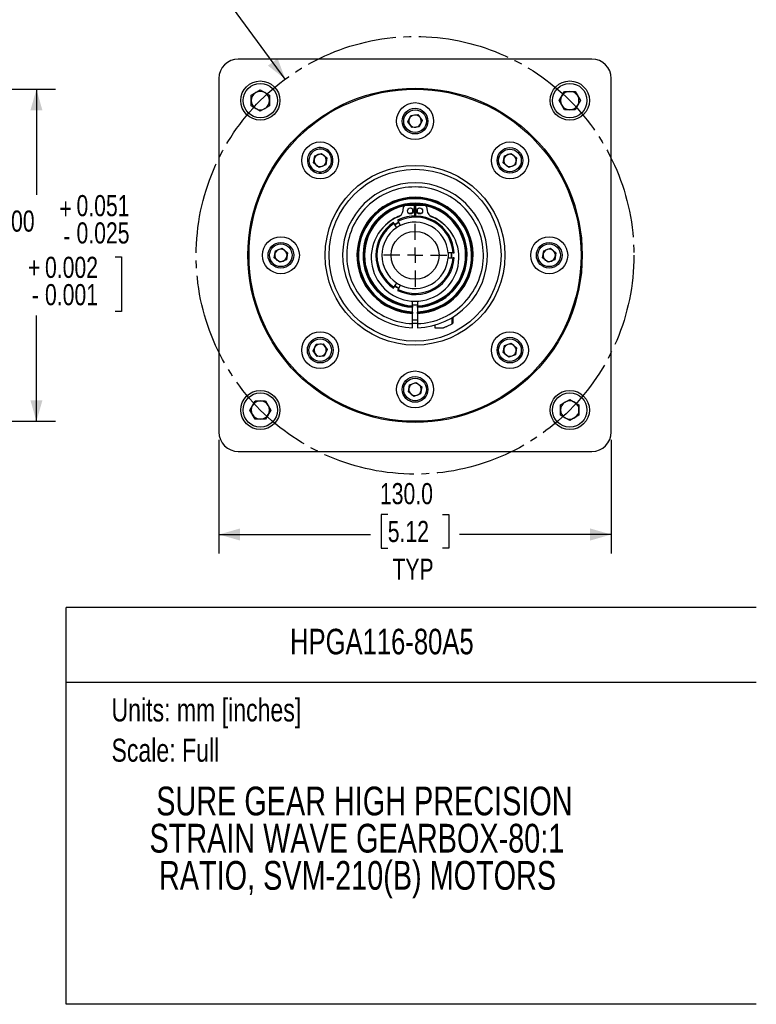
# Model space of a CAD drawing. Header units: millimetres. Extents: x 0 to 432, y 0 to 278.
# Tile 12 of 16: x 310 to 432, y 0 to 163. Entities that reach past the tile are written whole.
import ezdxf
from ezdxf.enums import TextEntityAlignment as Align

# ---------------------------------------------------------------- set-up
doc = ezdxf.new("R2010")
doc.units = ezdxf.units.MM
doc.linetypes.add('SLD-Center', pattern=[19.05, 15.24, -1.27, 1.27, -1.27])
doc.linetypes.add('SLD-Solid', pattern=[0])
doc.layers.add('CENTER', color=40, linetype='SLD-Center')
doc.layers.add('DIMENSIONS', color=140, linetype='SLD-Solid', lineweight=25)
doc.layers.add('TEXT', color=140, linetype='SLD-Solid', lineweight=25)
doc.layers.add('SLD-DEFPOINTS', color=7, linetype='Continuous', plot=False)
doc.layers.get('SLD-DEFPOINTS').off()
doc.styles.add('SLDTEXTSTYLE0', font='TXT', dxfattribs={"width": 0.75})
doc.dimstyles.new('SLDDIMSTYLE0', dxfattribs={"dimtxt": 3.5, "dimasz": 3.5, "dimexe": 0, "dimexo": 0.0625, "dimgap": 0.875, "dimtad": 0, "dimtih": 1, "dimtoh": 1, "dimdec": 1, "dimlfac": 2, "dimrnd": 1e-09, "dimzin": 4, "dimdsep": 46, "dimtxsty": 'SLDTEXTSTYLE0', "dimsah": 1, "dimcen": 0.09, "dimadec": 0, "dimazin": 1, "dimtfac": 1, "dimtdec": 1, "dimtofl": 0, "dimtmove": 0, "dimatfit": 3, "dimfxl": 0, "dimfrac": 2, "dimtolj": 1, "dimtzin": 12, "dimarcsym": 0})
doc.dimstyles.new('SLDDIMSTYLE1', dxfattribs={"dimtxt": 3.5, "dimasz": 3.5, "dimexe": 0, "dimexo": 0.0625, "dimgap": 0.875, "dimtad": 0, "dimtih": 1, "dimtoh": 1, "dimdec": 3, "dimlfac": 2, "dimrnd": 1e-09, "dimzin": 4, "dimdsep": 46, "dimtxsty": 'SLDTEXTSTYLE0', "dimsah": 1, "dimcen": 0.09, "dimadec": 0, "dimazin": 1, "dimtol": 1, "dimtp": 0.051, "dimtm": 0.025, "dimtfac": 1, "dimtdec": 3, "dimtofl": 0, "dimtmove": 0, "dimatfit": 3, "dimfxl": 0, "dimfrac": 2, "dimtolj": 1, "dimarcsym": 0})
doc.dimstyles.new('SLDDIMSTYLE6', dxfattribs={"dimtxt": 3.5, "dimasz": 3.5, "dimexe": 0, "dimexo": 0.0625, "dimgap": 0.875, "dimtad": 0, "dimtih": 1, "dimtoh": 1, "dimdec": 1, "dimlfac": 2, "dimrnd": 1e-09, "dimzin": 4, "dimdsep": 46, "dimtxsty": 'SLDTEXTSTYLE0', "dimsah": 1, "dimcen": 0, "dimadec": 0, "dimazin": 1, "dimtfac": 1, "dimtdec": 1, "dimtofl": 0, "dimtmove": 0, "dimatfit": 3, "dimfxl": 0, "dimfrac": 2, "dimtolj": 1, "dimtzin": 12, "dimarcsym": 0})

# ---------------------------------------------------------------- blocks, each defined once
blk = doc.blocks.new('SW_NOTE_0')
at = {"layer": 'TEXT', "color": 0, "insert": (0, 4.91), "char_height": 3.81, "attachment_point": 1, "style": 'SLDTEXTSTYLE0'}
blk.add_mtext('Units: mm [inches]', dxfattribs=at)
blk = doc.blocks.new('SW_NOTE_0_1')
at = {"layer": 'TEXT', "color": 0, "insert": (0, 4.91), "char_height": 3.81, "attachment_point": 1, "style": 'SLDTEXTSTYLE0'}
blk.add_mtext('Scale: Full', dxfattribs=at)
blk = doc.blocks.new('Block1')
at = {"color": 140, "linetype": 'SLD-Solid', "lineweight": 18}
blk.add_line((431.8, 0), (431.8, 65.76), dxfattribs=at)
at = {"layer": 'TEXT'}
for p, q in [((431.8, 65.76), (317.5, 65.76)), ((317.5, 0), (317.5, 65.76)), ((317.5, 53.39), (431.8, 53.39)), ((431.8, 0), (317.5, 0))]:
    blk.add_line(p, q, dxfattribs=at)
at = {"layer": 'TEXT', "color": 140}
for name, p in [('SW_NOTE_0', (324.99, 45.76)), ('SW_NOTE_0_1', (324.99, 39.09))]:
    blk.add_blockref(name, p, dxfattribs=at)
at = {"layer": 'TEXT', "color": 140, "style": 'SLDTEXTSTYLE0', "width": 0.75}
for tag, height, p in [('AUTOATTR0', 4.23, (354.56, 56.71)), ('AUTOATTR1_0', 4.76, (332.4, 29.87)), ('AUTOATTR1_1', 4.76, (331.28, 23.71)), ('AUTOATTR1_2', 4.76, (332.86, 17.55))]:
    blk.add_attdef(tag, text='', height=height, dxfattribs=at).set_placement(p, align=Align.BOTTOM_LEFT)
blk = doc.blocks.new('_D_1')
at = {"layer": 'DIMENSIONS'}
for p, q in [((259.21, 151.58), (315.73, 151.58)), ((312.55, 151.58), (312.55, 134.08)), ((299.5, 123.85), (298.44, 123.85)), ((298.44, 123.85), (298.44, 114.8)), ((325.61, 123.85), (326.67, 123.85)), ((326.67, 123.85), (326.67, 114.8)), ((298.44, 114.8), (299.5, 114.8)), ((326.67, 114.8), (325.61, 114.8)), ((312.55, 96.58), (312.55, 114.09)), ((259.21, 96.58), (315.73, 96.58))]:
    blk.add_line(p, q, dxfattribs=at)
for points in [[(312.55, 151.58), (311.55, 148.08), (313.55, 148.08)], [(312.55, 96.58), (313.55, 100.08), (311.55, 100.08)]]:
    blk.add_solid(points, dxfattribs=at)
at = {"layer": 'DIMENSIONS', "char_height": 3.5, "attachment_point": 1, "style": 'SLDTEXTSTYLE0'}
for s, insert in [('0.051', (319.19, 134.06)), ('+', (316.36, 133.6)), ('%%c', (294.28, 131.5)), ('110.000', (299.56, 131.5)), ('0.025', (319.19, 129.54)), ('-', (317, 129.08)), ('+', (311.14, 123.84)), ('0.002', (313.97, 123.84)), ('4.331', (299.5, 121.33)), ('0.001', (313.97, 119.31)), ('-', (311.78, 119.31))]:
    blk.add_mtext(s, dxfattribs=dict(at, insert=insert))
blk = doc.blocks.new('_D_12')
at = {"layer": 'DIMENSIONS'}
for p, q in [((315.94, 182.38), (314.87, 182.38)), ((314.87, 182.38), (314.87, 176.82)), ((324.99, 182.38), (326.05, 182.38)), ((326.05, 182.38), (326.05, 176.82)), ((314.87, 176.82), (315.94, 176.82)), ((326.05, 176.82), (324.99, 176.82)), ((336.06, 177.33), (330.51, 177.33)), ((353.78, 153.27), (336.06, 177.33))]:
    blk.add_line(p, q, dxfattribs=at)
blk.add_solid([(353.78, 153.27), (352.51, 156.69), (350.9, 155.5)], dxfattribs=at)
at = {"layer": 'DIMENSIONS', "char_height": 3.5, "attachment_point": 1, "style": 'SLDTEXTSTYLE0'}
for s, insert in [('%%c', (312, 187.6)), ('145.0', (317.28, 187.6)), ('5.71', (315.94, 181.33)), ('B.C.', (315.93, 175.07))]:
    blk.add_mtext(s, dxfattribs=dict(at, insert=insert))
blk = doc.blocks.new('_D_13')
at = {"layer": 'DIMENSIONS'}
for p, q in [((342.77, 93.53), (342.77, 74.66)), ((407.77, 93.53), (407.77, 74.66)), ((370.75, 81.13), (369.68, 81.13)), ((369.68, 81.13), (369.68, 75.57)), ((379.8, 81.13), (380.86, 81.13)), ((380.86, 81.13), (380.86, 75.57)), ((342.77, 77.83), (367.9, 77.83)), ((407.77, 77.83), (382.64, 77.83)), ((369.68, 75.57), (370.75, 75.57)), ((380.86, 75.57), (379.8, 75.57))]:
    blk.add_line(p, q, dxfattribs=at)
for points in [[(342.77, 77.83), (346.27, 76.83), (346.27, 78.83)], [(407.77, 77.83), (404.27, 78.83), (404.27, 76.83)]]:
    blk.add_solid(points, dxfattribs=at)
at = {"layer": 'DIMENSIONS', "char_height": 3.5, "attachment_point": 1, "style": 'SLDTEXTSTYLE0'}
for s, insert in [('130.0', (369.45, 86.35)), ('5.12', (370.75, 80.08)), ('TYP', (371.52, 73.82))]:
    blk.add_mtext(s, dxfattribs=dict(at, insert=insert))
blk = doc.blocks.new('SW_CENTERMARKSYMBOL_0')
at = {"layer": 'CENTER', "color": 0}
for p, q in [((0, 2.54), (0, 5.23875)), ((-2.54, 0), (-5.23875, 0)), ((0, 0), (-1.27, 0)), ((0, 0), (0, 1.27)), ((0, 0), (0, -1.27)), ((0, 0), (1.27, 0)), ((2.54, 0), (5.23875, 0)), ((0, -2.54), (0, -5.23875))]:
    blk.add_line(p, q, dxfattribs=at)

msp = doc.modelspace()

# ---------------------------------------------------------------- linework, layer by layer
for p, q in [((404.55826, 156.58415), (345.98446, 156.58415)), ((342.77136, 153.37105), (342.77136, 94.79725)), ((407.77136, 94.79725), (407.77136, 153.37105)), ((348.11498, 150.5965), (349.63873, 151.47624)), ((348.11498, 148.83703), (348.11498, 150.5965)), ((349.63873, 151.47624), (351.16248, 150.5965)), ((351.16248, 150.5965), (351.16248, 148.83703)), ((399.1445, 149.71677), (400.02424, 151.24052)), ((400.02424, 151.24052), (401.78371, 151.24052)), ((401.78371, 151.24052), (402.66345, 149.71677)), ((349.63873, 147.95729), (348.11498, 148.83703)), ((351.16248, 148.83703), (349.63873, 147.95729)), ((400.02424, 148.19302), (399.1445, 149.71677)), ((402.66345, 149.71677), (401.78371, 148.19302)), ((374.09964, 146.17873), (374.57255, 147.25867)), ((374.57255, 147.25867), (375.74427, 147.38909)), ((375.74427, 147.38909), (376.44307, 146.43956)), ((401.78371, 148.19302), (400.02424, 148.19302)), ((374.79844, 145.2292), (374.09964, 146.17873)), ((375.97016, 145.35962), (374.79844, 145.2292)), ((376.44307, 146.43956), (375.97016, 145.35962)), ((358.4512, 139.38784), (358.64697, 140.55043)), ((358.64697, 140.55043), (359.75168, 140.96218)), ((359.75168, 140.96218), (360.66062, 140.21135)), ((360.90924, 141.43792), (360.75003, 141.24517)), ((389.88209, 139.38784), (390.07786, 140.55043)), ((390.07786, 140.55043), (391.18257, 140.96218)), ((391.18257, 140.96218), (392.09151, 140.21135)), ((359.36014, 138.63701), (358.4512, 139.38784)), ((360.46485, 139.04876), (359.36014, 138.63701)), ((360.66062, 140.21135), (360.46485, 139.04876)), ((390.79103, 138.63701), (389.88209, 139.38784)), ((391.89574, 139.04876), (390.79103, 138.63701)), ((392.09151, 140.21135), (391.89574, 139.04876)), ((358.36179, 138.35402), (358.20257, 138.16127)), ((373.27908, 131.49812), (373.36198, 132.12783)), ((373.60582, 132.34516), (375.13801, 132.36982)), ((375.13801, 132.36982), (375.16676, 130.5833)), ((375.13962, 132.2693), (375.40309, 132.2693)), ((375.37595, 130.5833), (375.40471, 132.36982)), ((375.40471, 132.36982), (376.93689, 132.34516)), ((377.18073, 132.12783), (377.26363, 131.49812)), ((374.87386, 131.77152), (374.87386, 131.10081)), ((375.16369, 130.77378), (375.37902, 130.77378)), ((375.66886, 131.10081), (375.66886, 131.77152)), ((371.7818, 129.34084), (371.68637, 129.50613)), ((371.7818, 129.34084), (372.18746, 128.63822)), ((372.36828, 129.89983), (372.46371, 129.73454)), ((372.86936, 129.03192), (372.46371, 129.73454)), ((351.94165, 123.6724), (352.13741, 124.83498)), ((352.13741, 124.83498), (353.24212, 125.24673)), ((353.24212, 125.24673), (354.15106, 124.4959)), ((354.15106, 124.4959), (353.9553, 123.33332)), ((381.56856, 124.47785), (380.75725, 124.47785)), ((381.56856, 124.47785), (381.75942, 124.47785)), ((396.39165, 123.6724), (396.58741, 124.83498)), ((396.58741, 124.83498), (397.69212, 125.24673)), ((397.69212, 125.24673), (398.60106, 124.4959)), ((398.60106, 124.4959), (398.4053, 123.33332)), ((352.85059, 122.92156), (351.94165, 123.6724)), ((353.9553, 123.33332), (352.85059, 122.92156)), ((380.75725, 123.69045), (381.56856, 123.69045)), ((381.75942, 123.69045), (381.56856, 123.69045)), ((397.30059, 122.92156), (396.39165, 123.6724)), ((398.4053, 123.33332), (397.30059, 122.92156)), ((372.18746, 119.53008), (371.7818, 118.82746)), ((372.46371, 118.43376), (372.86936, 119.13638)), ((371.68637, 118.66217), (371.7818, 118.82746)), ((372.46371, 118.43376), (372.36828, 118.26847)), ((374.87386, 115.71823), (374.87386, 116.49409)), ((375.66886, 116.49409), (375.66886, 115.71823)), ((375.66886, 115.79705), (374.87386, 115.79705)), ((374.87386, 115.67052), (374.87386, 115.71823)), ((374.87386, 115.51637), (374.87386, 115.46866)), ((374.87386, 114.71723), (374.87386, 115.46866)), ((374.87386, 114.66952), (374.87386, 114.71723)), ((374.87386, 114.51541), (374.87386, 114.46771)), ((374.87386, 112.76612), (374.87386, 114.46771)), ((375.66886, 115.71823), (375.66886, 115.67052)), ((375.66886, 115.46866), (375.66886, 115.51637)), ((375.66886, 115.46866), (375.66886, 114.71723)), ((375.66886, 114.71723), (375.66886, 114.66952)), ((375.66886, 114.46771), (375.66886, 114.51541)), ((375.66886, 114.46771), (375.66886, 112.76612)), ((374.87386, 113.37205), (375.66886, 113.37205)), ((381.41146, 112.74994), (381.41146, 113.774)), ((381.53846, 113.8628), (381.53846, 112.81967)), ((378.53846, 112.53746), (378.53846, 112.08455)), ((378.53846, 112.08455), (379.98035, 112.08455)), ((358.38001, 108.28394), (358.89456, 109.34468)), ((358.89456, 109.34468), (360.07045, 109.42944)), ((360.07045, 109.42944), (360.73181, 108.45346)), ((390.07786, 109.11953), (391.18257, 109.53128)), ((391.18257, 109.53128), (392.09151, 108.78045)), ((359.04136, 107.30796), (358.38001, 108.28394)), ((360.73181, 108.45346), (360.21726, 107.39272)), ((389.88209, 107.95695), (390.07786, 109.11953)), ((390.79103, 107.20612), (389.88209, 107.95695)), ((392.09151, 108.78045), (391.89574, 107.61787)), ((360.21726, 107.39272), (359.04136, 107.30796)), ((391.89574, 107.61787), (390.79103, 107.20612)), ((374.36241, 102.60998), (375.46712, 103.02173)), ((375.46712, 103.02173), (376.37606, 102.2709)), ((374.16665, 101.4474), (374.36241, 102.60998)), ((375.07559, 100.69656), (374.16665, 101.4474)), ((376.37606, 102.2709), (376.1803, 101.10832)), ((347.87926, 98.45153), (348.759, 99.97528)), ((348.759, 99.97528), (350.51847, 99.97528)), ((350.51847, 99.97528), (351.39821, 98.45153)), ((376.1803, 101.10832), (375.07559, 100.69656)), ((399.38023, 99.33126), (400.90398, 100.211)), ((400.90398, 100.211), (402.42773, 99.33126)), ((348.759, 96.92778), (347.87926, 98.45153)), ((351.39821, 98.45153), (350.51847, 96.92778)), ((399.38023, 97.57179), (399.38023, 99.33126)), ((402.42773, 99.33126), (402.42773, 97.57179)), ((350.51847, 96.92778), (348.759, 96.92778)), ((400.90398, 96.69205), (399.38023, 97.57179)), ((402.42773, 97.57179), (400.90398, 96.69205)), ((345.98446, 91.58415), (404.55826, 91.58415))]:
    msp.add_line(p, q)
for centre, radius in [((349.63873, 149.71677), 3.25), ((349.63873, 149.71677), 2.85), ((375.27136, 124.08415), 27.6905), ((400.90398, 149.71677), 3.25), ((400.90398, 149.71677), 2.85), ((375.27136, 124.08415), 27.5), ((375.27136, 146.30915), 3.06), ((375.27136, 146.30915), 2.125), ((375.27136, 146.30915), 1.875), ((359.55591, 139.79959), 3.06), ((390.9868, 139.79959), 3.06), ((390.9868, 139.79959), 2.125), ((390.9868, 139.79959), 1.875), ((375.27136, 124.08415), 14.885), ((375.27136, 124.08415), 14.25), ((374.50936, 131.43616), 0.4953), ((376.03336, 131.43616), 0.4953), ((375.27136, 124.08415), 3.96875), ((353.04636, 124.08415), 3.06), ((353.04636, 124.08415), 2.125), ((353.04636, 124.08415), 1.875), ((397.49636, 124.08415), 3.06), ((397.49636, 124.08415), 2.125), ((397.49636, 124.08415), 1.875), ((359.55591, 108.3687), 3.06), ((390.9868, 108.3687), 3.06), ((359.55591, 108.3687), 2.125), ((359.55591, 108.3687), 1.875), ((390.9868, 108.3687), 2.125), ((390.9868, 108.3687), 1.875), ((375.27136, 101.85915), 3.06), ((375.27136, 101.85915), 2.125), ((375.27136, 101.85915), 1.875), ((349.63873, 98.45153), 3.25), ((349.63873, 98.45153), 2.85), ((400.90398, 98.45153), 3.25), ((400.90398, 98.45153), 2.85)]:
    msp.add_circle(centre, radius)
for centre, radius, start, end in [((345.98446, 153.37105), 3.2131, 90, 180), ((404.55826, 153.37105), 3.2131, 0, 90), ((349.63873, 149.71677), 1.52375, 120, 180), ((349.63873, 149.71677), 1.52375, 60, 120), ((349.63873, 149.71677), 1.52375, 0, 60), ((400.90398, 149.71677), 1.52375, 150, 210), ((400.90398, 149.71677), 1.52375, 90, 150), ((400.90398, 149.71677), 1.52375, 30, 90), ((400.90398, 149.71677), 1.52375, 330, 30), ((349.63873, 149.71677), 1.52375, 180, 240), ((349.63873, 149.71677), 1.52375, 300, 0), ((400.90398, 149.71677), 1.52375, 210, 270), ((400.90398, 149.71677), 1.52375, 270, 330), ((349.63873, 149.71677), 1.52375, 240, 300), ((375.27136, 146.30915), 1.021, 96.3511311, 156.3511311), ((375.27136, 146.30915), 1.021, 36.3511311, 96.3511311), ((375.27136, 146.30915), 1.021, 336.3511311, 36.3511311), ((375.27136, 146.30915), 1.021, 156.3511311, 216.3511311), ((375.27136, 146.30915), 1.021, 216.3511311, 276.3511311), ((375.27136, 146.30915), 1.021, 276.3511311, 336.3511311), ((359.55591, 139.79959), 2.125, 50.4415691, 230.4415691), ((359.55591, 139.79959), 1.875, 50.4415691, 230.4415691), ((359.55591, 139.79959), 2.125, 230.4415691, 50.4415691), ((359.55591, 139.79959), 1.875, 230.4415691, 50.4415691), ((359.55591, 139.79959), 1.021, 110.4415691, 170.4415691), ((359.55591, 139.79959), 1.021, 50.4415691, 110.4415691), ((359.55591, 139.79959), 1.021, 350.4415691, 50.4415691), ((390.9868, 139.79959), 1.021, 110.4415691, 170.4415691), ((390.9868, 139.79959), 1.021, 50.4415691, 110.4415691), ((390.9868, 139.79959), 1.021, 350.4415691, 50.4415691), ((359.55591, 139.79959), 1.021, 170.4415691, 230.4415691), ((359.55591, 139.79959), 1.021, 230.4415691, 290.4415691), ((359.55591, 139.79959), 1.021, 290.4415691, 350.4415691), ((390.9868, 139.79959), 1.021, 170.4415691, 230.4415691), ((390.9868, 139.79959), 1.021, 230.4415691, 290.4415691), ((390.9868, 139.79959), 1.021, 290.4415691, 350.4415691), ((375.27136, 124.08415), 12, 271.89827, 268.10173), ((375.27136, 124.08415), 9.62465, 272.3670006, 267.6329994), ((375.27136, 124.08415), 9.57699, 272.3787868, 267.6212132), ((375.27136, 124.08415), 9.42301, 272.4176809, 267.5823191), ((375.27136, 124.08415), 9.37535, 272.4299787, 267.5700213), ((375.27136, 124.08415), 8.62465, 272.6416311, 267.3583689), ((375.27136, 124.08415), 8.57699, 272.6563205, 267.3436795), ((375.27136, 124.08415), 8.42301, 102.1639992, 267.2950841), ((375.27136, 124.08415), 8.37535, 102.8102094, 267.2796801), ((373.60984, 132.0952), 0.25, 90.9220408, 172.5), ((375.27136, 124.08415), 8.42301, 78.758049, 101.241951), ((375.27136, 124.08415), 8.37535, 80.7366005, 99.2633995), ((375.27136, 124.08415), 8.42301, 272.7049159, 77.8360008), ((375.27136, 124.08415), 8.37535, 272.7203199, 77.1897906), ((376.93287, 132.0952), 0.25, 7.5, 89.0779592), ((375.27136, 124.08415), 6.99995, 110.6990136, 132.5937344), ((375.27136, 124.08415), 6.5, 3.4724867, 116.5275133), ((371.9446, 131.6738), 1.34599, 292.7493503, 352.5), ((375.27136, 124.08415), 6.99995, 93.4998983, 98.3346912), ((375.27136, 124.08415), 6.99995, 81.6653088, 86.5001017), ((378.59811, 131.6738), 1.34599, 187.5, 247.2506497), ((375.27136, 124.08415), 6.99995, 47.4062656, 69.3009864), ((375.27136, 123.74013), 7.25694, 112.7493503, 67.2506497), ((375.27136, 124.08415), 6.5, 123.4724867, 236.5275133), ((375.27136, 124.08415), 6.3095, 123.5774645, 236.4225355), ((375.27136, 124.08415), 6.10235, 116.3009289, 123.6990711), ((375.27136, 124.08415), 6.03129, 116.2572864, 123.7427136), ((375.27136, 124.08415), 6.3095, 3.5774645, 116.4225355), ((375.27136, 124.08415), 5.5, 4.1048467, 115.8951533), ((375.27136, 124.08415), 5.5, 124.1048467, 235.8951533), ((353.04636, 124.08415), 1.021, 170.4415691, 230.4415691), ((353.04636, 124.08415), 1.021, 110.4415691, 170.4415691), ((353.04636, 124.08415), 1.021, 50.4415691, 110.4415691), ((353.04636, 124.08415), 1.021, 350.4415691, 50.4415691), ((375.27136, 124.08415), 6.03129, 356.2572864, 3.7427136), ((375.27136, 124.08415), 6.10235, 356.3009289, 3.6990711), ((397.49636, 124.08415), 1.021, 170.4415691, 230.4415691), ((397.49636, 124.08415), 1.021, 110.4415691, 170.4415691), ((397.49636, 124.08415), 1.021, 50.4415691, 110.4415691), ((397.49636, 124.08415), 1.021, 350.4415691, 50.4415691), ((353.04636, 124.08415), 1.021, 230.4415691, 290.4415691), ((353.04636, 124.08415), 1.021, 290.4415691, 350.4415691), ((375.27136, 124.08415), 6.5, 243.4724867, 356.5275133), ((375.27136, 124.08415), 6.3095, 243.5774645, 356.4225355), ((375.27136, 124.08415), 5.5, 244.1048467, 355.8951533), ((397.49636, 124.08415), 1.021, 230.4415691, 290.4415691), ((397.49636, 124.08415), 1.021, 290.4415691, 350.4415691), ((375.27136, 124.08415), 6.10235, 236.3009289, 243.6990711), ((375.27136, 124.08415), 6.03129, 236.2572864, 243.7427136), ((375.27136, 124.08415), 11.25, 267.9751277, 272.0248723), ((359.55591, 108.3687), 1.021, 94.1226971, 154.1226971), ((359.55591, 108.3687), 1.021, 34.1226971, 94.1226971), ((390.9868, 108.3687), 1.021, 110.4415691, 170.4415691), ((390.9868, 108.3687), 1.021, 50.4415691, 110.4415691), ((359.55591, 108.3687), 1.021, 154.1226971, 214.1226971), ((359.55591, 108.3687), 1.021, 214.1226971, 274.1226971), ((359.55591, 108.3687), 1.021, 274.1226971, 334.1226971), ((359.55591, 108.3687), 1.021, 334.1226971, 34.1226971), ((390.9868, 108.3687), 1.021, 170.4415691, 230.4415691), ((390.9868, 108.3687), 1.021, 290.4415691, 350.4415691), ((390.9868, 108.3687), 1.021, 350.4415691, 50.4415691), ((390.9868, 108.3687), 1.021, 230.4415691, 290.4415691), ((375.27136, 101.85915), 1.021, 110.4415691, 170.4415691), ((375.27136, 101.85915), 1.021, 50.4415691, 110.4415691), ((375.27136, 101.85915), 1.021, 170.4415691, 230.4415691), ((375.27136, 101.85915), 1.021, 290.4415691, 350.4415691), ((375.27136, 101.85915), 1.021, 350.4415691, 50.4415691), ((349.63873, 98.45153), 1.52375, 90, 150), ((349.63873, 98.45153), 1.52375, 30, 90), ((375.27136, 101.85915), 1.021, 230.4415691, 290.4415691), ((400.90398, 98.45153), 1.52375, 120, 180), ((400.90398, 98.45153), 1.52375, 60, 120), ((400.90398, 98.45153), 1.52375, 0, 60), ((349.63873, 98.45153), 1.52375, 150, 210), ((349.63873, 98.45153), 1.52375, 330, 30), ((400.90398, 98.45153), 1.52375, 180, 240), ((400.90398, 98.45153), 1.52375, 300, 0), ((349.63873, 98.45153), 1.52375, 210, 270), ((349.63873, 98.45153), 1.52375, 270, 330), ((400.90398, 98.45153), 1.52375, 240, 300), ((345.98446, 94.79725), 3.2131, 180, 270), ((404.55826, 94.79725), 3.2131, 270, 0)]:
    msp.add_arc(centre, radius, start, end)
for points, knots in [([(375.66886, 112.76612), (378.63609, 112.87034), (381.44394, 114.13577), (385.53083, 118.44375), (386.64672, 121.31432), (386.5425, 127.25153), (385.32654, 130.08117), (381.09096, 134.24304), (378.24042, 135.40915), (372.30229, 135.40915), (369.45175, 134.24304), (365.21617, 130.08117), (364.00021, 127.25153), (363.89599, 121.31432), (365.01188, 118.44375), (369.09877, 114.13577), (371.90662, 112.87034), (374.87386, 112.76612)], [0, 0, 0, 0, 0.125, 0.125, 0.25, 0.25, 0.375, 0.375, 0.5, 0.5, 0.625, 0.625, 0.75, 0.75, 0.875, 0.875, 1, 1, 1, 1]), ([(374.87386, 115.67052), (374.87386, 115.65484), (374.87386, 115.62463), (374.87386, 115.56228), (374.87386, 115.53206), (374.87386, 115.51637)], [0, 0, 0, 0, 0.5, 0.5, 1, 1, 1, 1]), ([(374.87386, 114.66952), (374.87386, 114.65384), (374.87386, 114.62365), (374.87386, 114.5613), (374.87386, 114.53109), (374.87386, 114.51541)], [0, 0, 0, 0, 0.5, 0.5, 1, 1, 1, 1]), ([(375.66886, 115.51637), (375.66886, 115.53206), (375.66886, 115.56226), (375.66886, 115.62462), (375.66886, 115.65484), (375.66886, 115.67052)], [0, 0, 0, 0, 0.5, 0.5, 1, 1, 1, 1]), ([(375.66886, 114.51541), (375.66886, 114.53109), (375.66886, 114.56129), (375.66886, 114.62363), (375.66886, 114.65384), (375.66886, 114.66952)], [0, 0, 0, 0, 0.5, 0.5, 1, 1, 1, 1]), ([(374.87386, 112.09073), (374.87386, 112.09073), (374.87386, 112.10829), (374.87386, 112.15911), (374.87386, 112.17984), (374.87386, 112.22881), (374.87386, 112.25732), (374.87386, 112.35071), (374.87386, 112.42599), (374.87386, 112.58836), (374.87386, 112.67696), (374.87386, 112.76612)], [0, 0, 0, 0, 0.25, 0.25, 0.375, 0.375, 0.5, 0.5, 0.75, 0.75, 1, 1, 1, 1]), ([(375.66886, 112.76612), (375.66886, 112.67696), (375.66886, 112.58947), (375.66886, 112.46686), (375.66886, 112.42808), (375.66886, 112.3547), (375.66886, 112.31994), (375.66886, 112.22648), (375.66886, 112.17613), (375.66886, 112.10866), (375.66886, 112.09073), (375.66886, 112.09073)], [0, 0, 0, 0, 0.25, 0.25, 0.375, 0.375, 0.5, 0.5, 0.75, 0.75, 1, 1, 1, 1]), ([(379.98035, 112.08455), (379.98035, 112.08455), (379.99637, 112.09081), (380.05486, 112.11402), (380.09685, 112.1308), (380.19539, 112.17106), (380.25286, 112.1949), (380.37599, 112.24725), (380.44155, 112.27569), (380.64623, 112.36672), (380.79371, 112.43523), (381.09738, 112.5841), (381.25324, 112.66423), (381.41146, 112.74994)], [0, 0, 0, 0, 0.125, 0.125, 0.25, 0.25, 0.375, 0.375, 0.5, 0.5, 0.75, 0.75, 1, 1, 1, 1])]:
    msp.add_open_spline(points, degree=3, knots=knots)
for points in [[(372.86936, 129.03192), (372.63309, 128.91721), (372.40493, 128.78548), (372.18746, 128.63822)], [(380.75725, 124.47785), (380.77608, 124.21538), (380.77608, 123.95291), (380.75725, 123.69045)], [(372.18746, 119.53008), (372.40534, 119.38253), (372.63264, 119.2513), (372.86936, 119.13638)], [(381.41146, 112.74994), (381.45386, 112.77291), (381.4962, 112.79616), (381.53846, 112.81967)]]:
    msp.add_open_spline(points, degree=3)
at = {"layer": 'CENTER', "linetype": 'SLD-Center'}
msp.add_circle((375.27136, 124.08415), 36.25, dxfattribs=at)

# ---------------------------------------------------------------- block references
at = {"layer": 'CENTER'}
msp.add_blockref('SW_CENTERMARKSYMBOL_0', (375.27136, 124.08415), dxfattribs=at)
at = {"layer": 'SLD-DEFPOINTS'}
msp.add_blockref('Block1', (0, 0), dxfattribs=at).add_auto_attribs({'AUTOATTR0': 'HPGA116-80A5', 'AUTOATTR1_0': 'SURE GEAR HIGH PRECISION ', 'AUTOATTR1_1': 'STRAIN WAVE GEARBOX-80:1 ', 'AUTOATTR1_2': 'RATIO, SVM-210(B) MOTORS '})

# ---------------------------------------------------------------- dimensions: what is measured, and where the dimension line sits
at = {"layer": 'DIMENSIONS'}
dim = msp.add_diameter_dim_2p(p1=(396.76471, 94.89342), p2=(353.778, 153.27487), text='<>\\PB.C.', dimstyle='SLDDIMSTYLE6', dxfattribs=at)
dim.commit()
dim.dimension.update_dxf_attribs({"geometry": '_D_12', "text_midpoint": (320.46095, 179.59984), "dimtype": 163})
dim = msp.add_linear_dim(base=(312.55407, 151.58415), p1=(257.93886, 96.58415), p2=(257.93886, 151.58415), angle=90, text='%%c<>', dimstyle='SLDDIMSTYLE1', dxfattribs=at)
dim.commit()
dim.dimension.update_dxf_attribs({"geometry": '_D_1', "text_midpoint": (312.55407, 124.08415), "dimtype": 160})
dim = msp.add_linear_dim(base=(407.77136, 77.83415), p1=(342.77136, 94.79725), p2=(407.77136, 94.79725), text='<>\\PTYP', dimstyle='SLDDIMSTYLE0', dxfattribs=at)
dim.commit()
dim.dimension.update_dxf_attribs({"geometry": '_D_13', "text_midpoint": (375.27136, 77.83415), "dimtype": 160})

doc.saveas('drawing.dxf')
